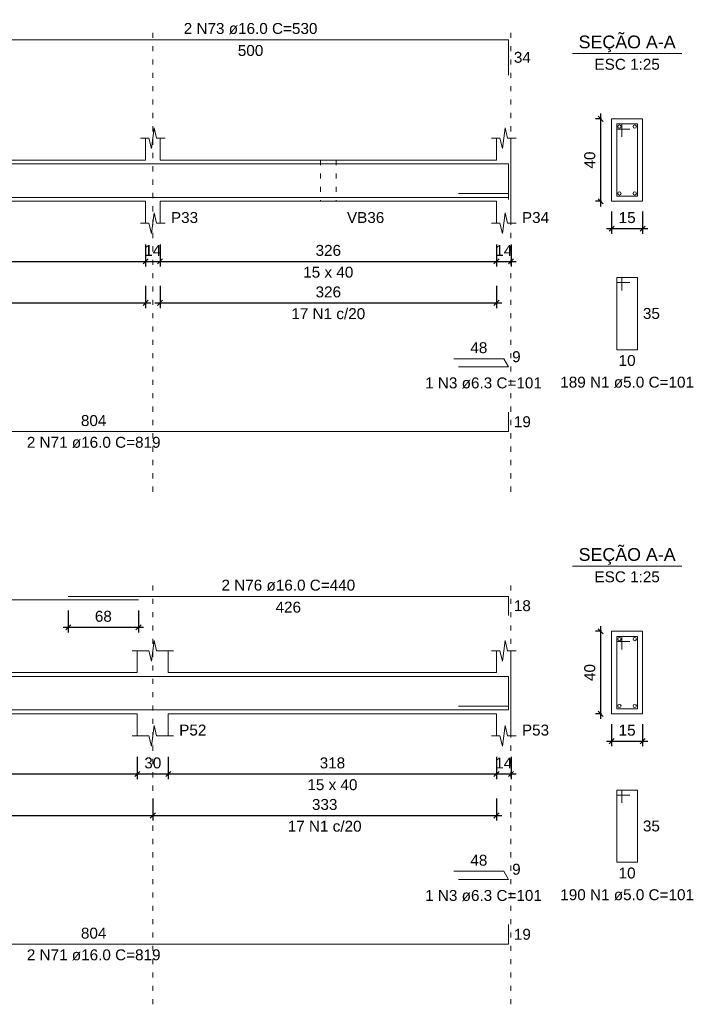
# Model space of a CAD drawing. Header units: millimetres. Extents: x 10906 to 25863, y 1966 to 4861.
# Tile 63 of 163: x 11308 to 11321, y 2971 to 2990. Entities that reach past the tile are written whole.
import ezdxf

# ---------------------------------------------------------------- set-up
doc = ezdxf.new("R2010")
doc.units = ezdxf.units.MM
doc.linetypes.add('DOT2', pattern=[3.175, 0, -3.175])
for name, color, linetype, lineweight in [('Descrição da armadura', 7, 'Continuous', 5), ('DT-Barras na forma', 40, 'Continuous', 5), ('DT-Barras no corte', 5, 'Continuous', 5), ('DT-Barras rebatidas', 40, 'Continuous', 5), ('DT-Cotas', 4, 'Continuous', 5), ('DT-Forma', 5, 'Continuous', 5), ('DT-Pontilhado', 7, 'DOT2', 5), ('DT-Textos', 7, 'Continuous', 5), ('Textos armaduras', 7, 'Continuous', 5)]:
    doc.layers.add(name, color=color, linetype=linetype, lineweight=lineweight)
doc.styles.add('Arial', font='arial.ttf')
doc.styles.get("Standard").update_dxf_attribs({"font": 'arial.ttf'})
doc.dimstyles.new('UM_25.000000', dxfattribs={"dimtxt": 0.18, "dimasz": 0.1, "dimexe": 0.1, "dimexo": 0.2, "dimgap": 0, "dimtad": 1, "dimtih": 1, "dimtoh": 1, "dimdec": 1, "dimlfac": 25, "dimzin": 0, "dimdsep": 46, "dimtxsty": 'Standard', "dimcen": 0.09, "dimdle": 0.1, "dimclrd": 256, "dimclre": 256, "dimclrt": 7, "dimadec": 1, "dimazin": 2, "dimtfac": 1, "dimtdec": 1, "dimtofl": 0, "dimtmove": 0, "dimatfit": 3, "dimfxl": 1, "dimtolj": 1, "dimarcsym": 0})
doc.dimstyles.new('UM_50.000000', dxfattribs={"dimtxt": 0.18, "dimasz": 0.2, "dimexe": 0.2, "dimexo": 0.5, "dimgap": 0, "dimtad": 1, "dimtih": 1, "dimtoh": 1, "dimlfac": 50, "dimzin": 0, "dimdsep": 46, "dimtxsty": 'Standard', "dimcen": 0.09, "dimdle": 0.2, "dimclrd": 256, "dimclre": 256, "dimclrt": 7, "dimazin": 0, "dimtfac": 1, "dimtofl": 0, "dimtmove": 0, "dimatfit": 3, "dimfxl": 1, "dimtolj": 1, "dimtzin": 0, "dimarcsym": 0})

# ---------------------------------------------------------------- blocks, each defined once
blk = doc.blocks.new('_Oblique')
at = {"color": 0, "linetype": 'ByBlock', "lineweight": -2}
blk.add_line((-0.5, -0.5), (0.5, 0.5), dxfattribs=at)
blk = doc.blocks.new('*D407')
at = {"layer": 'Defpoints', "color": 0, "transparency": 16777216}
for p in [(11301.524, 2985.464), (11310.244, 2985.464), (11310.244, 2984.934)]:
    blk.add_point(p, dxfattribs=at)
at = {"layer": 'DT-Cotas', "lineweight": -2, "transparency": 16777216}
for p, q in [((11301.524, 2985.264), (11301.524, 2984.834)), ((11310.244, 2985.264), (11310.244, 2984.834)), ((11301.424, 2984.934), (11310.344, 2984.934))]:
    blk.add_line(p, q, dxfattribs=at)
at = {"layer": 'DT-Cotas', "lineweight": -2, "transparency": 16777216, "xscale": 0.1, "yscale": 0.1, "zscale": 0.1, "rotation": 180}
blk.add_blockref('_Oblique', (11301.524, 2984.934), dxfattribs=at)
at = {"layer": 'DT-Cotas', "lineweight": -2, "transparency": 16777216, "xscale": 0.1, "yscale": 0.1, "zscale": 0.1}
blk.add_blockref('_Oblique', (11310.244, 2984.934), dxfattribs=at)
at = {"layer": 'DT-Cotas', "color": 7, "transparency": 16777216, "insert": (11305.884, 2985.146), "char_height": 0.2118, "attachment_point": 5, "rotation": 0.0057, "style": 'Arial'}
blk.add_mtext('\\A1;436', dxfattribs=at)
blk = doc.blocks.new('*D408')
at = {"layer": 'Defpoints', "color": 0, "transparency": 16777216}
for p in [(11310.244, 2985.464), (11310.524, 2985.464), (11310.524, 2984.934)]:
    blk.add_point(p, dxfattribs=at)
at = {"layer": 'DT-Cotas', "lineweight": -2, "transparency": 16777216}
for p, q in [((11310.244, 2985.264), (11310.244, 2984.834)), ((11310.524, 2985.264), (11310.524, 2984.834)), ((11310.144, 2984.934), (11310.624, 2984.934))]:
    blk.add_line(p, q, dxfattribs=at)
at = {"layer": 'DT-Cotas', "lineweight": -2, "transparency": 16777216, "xscale": 0.1, "yscale": 0.1, "zscale": 0.1, "rotation": 180}
blk.add_blockref('_Oblique', (11310.244, 2984.934), dxfattribs=at)
at = {"layer": 'DT-Cotas', "lineweight": -2, "transparency": 16777216, "xscale": 0.1, "yscale": 0.1, "zscale": 0.1}
blk.add_blockref('_Oblique', (11310.524, 2984.934), dxfattribs=at)
at = {"layer": 'DT-Cotas', "color": 7, "transparency": 16777216, "insert": (11310.384, 2985.146), "char_height": 0.2118, "attachment_point": 5, "rotation": 0.0057, "style": 'Arial'}
blk.add_mtext('\\A1;14', dxfattribs=at)
blk = doc.blocks.new('*D409')
at = {"layer": 'Defpoints', "color": 0, "transparency": 16777216}
for p in [(11310.524, 2985.464), (11317.044, 2985.464), (11317.044, 2984.934)]:
    blk.add_point(p, dxfattribs=at)
at = {"layer": 'DT-Cotas', "lineweight": -2, "transparency": 16777216}
for p, q in [((11310.524, 2985.264), (11310.524, 2984.834)), ((11317.044, 2985.264), (11317.044, 2984.834)), ((11310.424, 2984.934), (11317.144, 2984.934))]:
    blk.add_line(p, q, dxfattribs=at)
at = {"layer": 'DT-Cotas', "lineweight": -2, "transparency": 16777216, "xscale": 0.1, "yscale": 0.1, "zscale": 0.1, "rotation": 180}
blk.add_blockref('_Oblique', (11310.524, 2984.934), dxfattribs=at)
at = {"layer": 'DT-Cotas', "lineweight": -2, "transparency": 16777216, "xscale": 0.1, "yscale": 0.1, "zscale": 0.1}
blk.add_blockref('_Oblique', (11317.044, 2984.934), dxfattribs=at)
at = {"layer": 'DT-Cotas', "color": 7, "transparency": 16777216, "insert": (11313.784, 2985.146), "char_height": 0.2118, "attachment_point": 5, "rotation": 0.0057, "style": 'Arial'}
blk.add_mtext('\\A1;326', dxfattribs=at)
blk = doc.blocks.new('*D410')
at = {"layer": 'Defpoints', "color": 0, "transparency": 16777216}
for p in [(11317.044, 2985.464), (11317.324, 2985.464), (11317.324, 2984.934)]:
    blk.add_point(p, dxfattribs=at)
at = {"layer": 'DT-Cotas', "lineweight": -2, "transparency": 16777216}
for p, q in [((11317.044, 2985.264), (11317.044, 2984.834)), ((11317.324, 2985.264), (11317.324, 2984.834)), ((11316.944, 2984.934), (11317.424, 2984.934))]:
    blk.add_line(p, q, dxfattribs=at)
at = {"layer": 'DT-Cotas', "lineweight": -2, "transparency": 16777216, "xscale": 0.1, "yscale": 0.1, "zscale": 0.1, "rotation": 180}
blk.add_blockref('_Oblique', (11317.044, 2984.934), dxfattribs=at)
at = {"layer": 'DT-Cotas', "lineweight": -2, "transparency": 16777216, "xscale": 0.1, "yscale": 0.1, "zscale": 0.1}
blk.add_blockref('_Oblique', (11317.324, 2984.934), dxfattribs=at)
at = {"layer": 'DT-Cotas', "color": 7, "transparency": 16777216, "insert": (11317.184, 2985.146), "char_height": 0.2118, "attachment_point": 5, "rotation": 0.0057, "style": 'Arial'}
blk.add_mtext('\\A1;14', dxfattribs=at)
blk = doc.blocks.new('*D418')
at = {"layer": 'Defpoints', "color": 0, "transparency": 16777216}
for p in [(11301.524, 2984.659), (11310.244, 2984.659), (11310.244, 2984.13)]:
    blk.add_point(p, dxfattribs=at)
at = {"layer": 'DT-Cotas', "lineweight": -2, "transparency": 16777216}
for p, q in [((11301.524, 2984.459), (11301.524, 2984.03)), ((11310.244, 2984.459), (11310.244, 2984.03)), ((11301.424, 2984.13), (11310.344, 2984.13))]:
    blk.add_line(p, q, dxfattribs=at)
at = {"layer": 'DT-Cotas', "lineweight": -2, "transparency": 16777216, "xscale": 0.1, "yscale": 0.1, "zscale": 0.1, "rotation": 180}
blk.add_blockref('_Oblique', (11301.524, 2984.13), dxfattribs=at)
at = {"layer": 'DT-Cotas', "lineweight": -2, "transparency": 16777216, "xscale": 0.1, "yscale": 0.1, "zscale": 0.1}
blk.add_blockref('_Oblique', (11310.244, 2984.13), dxfattribs=at)
at = {"layer": 'DT-Cotas', "color": 7, "transparency": 16777216, "insert": (11305.884, 2984.341), "char_height": 0.2118, "attachment_point": 5, "rotation": 0.0057, "style": 'Arial'}
blk.add_mtext('\\A1;436', dxfattribs=at)
blk = doc.blocks.new('*D419')
at = {"layer": 'Defpoints', "color": 0, "transparency": 16777216}
for p in [(11310.524, 2984.659), (11317.044, 2984.659), (11317.044, 2984.13)]:
    blk.add_point(p, dxfattribs=at)
at = {"layer": 'DT-Cotas', "lineweight": -2, "transparency": 16777216}
for p, q in [((11310.524, 2984.459), (11310.524, 2984.03)), ((11317.044, 2984.459), (11317.044, 2984.03)), ((11310.424, 2984.13), (11317.144, 2984.13))]:
    blk.add_line(p, q, dxfattribs=at)
at = {"layer": 'DT-Cotas', "lineweight": -2, "transparency": 16777216, "xscale": 0.1, "yscale": 0.1, "zscale": 0.1, "rotation": 180}
blk.add_blockref('_Oblique', (11310.524, 2984.13), dxfattribs=at)
at = {"layer": 'DT-Cotas', "lineweight": -2, "transparency": 16777216, "xscale": 0.1, "yscale": 0.1, "zscale": 0.1}
blk.add_blockref('_Oblique', (11317.044, 2984.13), dxfattribs=at)
at = {"layer": 'DT-Cotas', "color": 7, "transparency": 16777216, "insert": (11313.784, 2984.341), "char_height": 0.2118, "attachment_point": 5, "rotation": 0.0057, "style": 'Arial'}
blk.add_mtext('\\A1;326', dxfattribs=at)
blk = doc.blocks.new('*D382')
at = {"layer": 'Defpoints', "color": 0, "transparency": 16777216}
for p in [(11319.062, 2987.699), (11319.274, 2987.699), (11319.274, 2986.099)]:
    blk.add_point(p, dxfattribs=at)
at = {"layer": 'DT-Cotas', "lineweight": -2, "transparency": 16777216}
for p, q in [((11319.062, 2985.999), (11319.062, 2987.799)), ((11319.074, 2987.699), (11318.962, 2987.699)), ((11319.074, 2986.099), (11318.962, 2986.099))]:
    blk.add_line(p, q, dxfattribs=at)
at = {"layer": 'DT-Cotas', "lineweight": -2, "transparency": 16777216, "xscale": 0.1, "yscale": 0.1, "zscale": 0.1}
for p, rotation in [((11319.062, 2987.699), 90), ((11319.062, 2986.099), 270)]:
    blk.add_blockref('_Oblique', p, dxfattribs=dict(at, rotation=rotation))
at = {"layer": 'DT-Cotas', "color": 7, "transparency": 16777216, "insert": (11318.85, 2986.899), "char_height": 0.2118, "attachment_point": 5, "rotation": 90, "style": 'Arial'}
blk.add_mtext('\\A1;40', dxfattribs=at)
blk = doc.blocks.new('*D383')
at = {"layer": 'Defpoints', "color": 0, "transparency": 16777216}
for p in [(11319.274, 2986.099), (11319.874, 2986.099), (11319.874, 2985.57)]:
    blk.add_point(p, dxfattribs=at)
at = {"layer": 'DT-Cotas', "lineweight": -2, "transparency": 16777216}
for p, q in [((11319.274, 2985.899), (11319.274, 2985.47)), ((11319.874, 2985.899), (11319.874, 2985.47)), ((11319.174, 2985.57), (11319.974, 2985.57))]:
    blk.add_line(p, q, dxfattribs=at)
at = {"layer": 'DT-Cotas', "lineweight": -2, "transparency": 16777216, "xscale": 0.1, "yscale": 0.1, "zscale": 0.1, "rotation": 180}
blk.add_blockref('_Oblique', (11319.274, 2985.57), dxfattribs=at)
at = {"layer": 'DT-Cotas', "lineweight": -2, "transparency": 16777216, "xscale": 0.1, "yscale": 0.1, "zscale": 0.1}
blk.add_blockref('_Oblique', (11319.874, 2985.57), dxfattribs=at)
at = {"layer": 'DT-Cotas', "color": 7, "transparency": 16777216, "insert": (11319.574, 2985.782), "char_height": 0.2118, "attachment_point": 5, "rotation": 0.0057, "style": 'Arial'}
blk.add_mtext('\\A1;15', dxfattribs=at)
blk = doc.blocks.new('*D431')
at = {"layer": 'Defpoints', "color": 0, "transparency": 16777216}
for p in [(11301.524, 2975.528), (11310.084, 2975.528), (11310.084, 2974.999)]:
    blk.add_point(p, dxfattribs=at)
at = {"layer": 'DT-Cotas', "lineweight": -2, "transparency": 16777216}
for p, q in [((11301.524, 2975.328), (11301.524, 2974.899)), ((11310.084, 2975.328), (11310.084, 2974.899)), ((11301.424, 2974.999), (11310.184, 2974.999))]:
    blk.add_line(p, q, dxfattribs=at)
at = {"layer": 'DT-Cotas', "lineweight": -2, "transparency": 16777216, "xscale": 0.1, "yscale": 0.1, "zscale": 0.1, "rotation": 180}
blk.add_blockref('_Oblique', (11301.524, 2974.999), dxfattribs=at)
at = {"layer": 'DT-Cotas', "lineweight": -2, "transparency": 16777216, "xscale": 0.1, "yscale": 0.1, "zscale": 0.1}
blk.add_blockref('_Oblique', (11310.084, 2974.999), dxfattribs=at)
at = {"layer": 'DT-Cotas', "color": 7, "transparency": 16777216, "insert": (11305.804, 2975.211), "char_height": 0.2118, "attachment_point": 5, "rotation": 0.0057, "style": 'Arial'}
blk.add_mtext('\\A1;428', dxfattribs=at)
blk = doc.blocks.new('*D432')
at = {"layer": 'Defpoints', "color": 0, "transparency": 16777216}
for p in [(11310.084, 2975.528), (11310.684, 2975.528), (11310.684, 2974.999)]:
    blk.add_point(p, dxfattribs=at)
at = {"layer": 'DT-Cotas', "lineweight": -2, "transparency": 16777216}
for p, q in [((11310.084, 2975.328), (11310.084, 2974.899)), ((11310.684, 2975.328), (11310.684, 2974.899)), ((11309.984, 2974.999), (11310.784, 2974.999))]:
    blk.add_line(p, q, dxfattribs=at)
at = {"layer": 'DT-Cotas', "lineweight": -2, "transparency": 16777216, "xscale": 0.1, "yscale": 0.1, "zscale": 0.1, "rotation": 180}
blk.add_blockref('_Oblique', (11310.084, 2974.999), dxfattribs=at)
at = {"layer": 'DT-Cotas', "lineweight": -2, "transparency": 16777216, "xscale": 0.1, "yscale": 0.1, "zscale": 0.1}
blk.add_blockref('_Oblique', (11310.684, 2974.999), dxfattribs=at)
at = {"layer": 'DT-Cotas', "color": 7, "transparency": 16777216, "insert": (11310.384, 2975.211), "char_height": 0.2118, "attachment_point": 5, "rotation": 0.0057, "style": 'Arial'}
blk.add_mtext('\\A1;30', dxfattribs=at)
blk = doc.blocks.new('*D433')
at = {"layer": 'Defpoints', "color": 0, "transparency": 16777216}
for p in [(11310.684, 2975.528), (11317.044, 2975.528), (11317.044, 2974.999)]:
    blk.add_point(p, dxfattribs=at)
at = {"layer": 'DT-Cotas', "lineweight": -2, "transparency": 16777216}
for p, q in [((11310.684, 2975.328), (11310.684, 2974.899)), ((11317.044, 2975.328), (11317.044, 2974.899)), ((11310.584, 2974.999), (11317.144, 2974.999))]:
    blk.add_line(p, q, dxfattribs=at)
at = {"layer": 'DT-Cotas', "lineweight": -2, "transparency": 16777216, "xscale": 0.1, "yscale": 0.1, "zscale": 0.1, "rotation": 180}
blk.add_blockref('_Oblique', (11310.684, 2974.999), dxfattribs=at)
at = {"layer": 'DT-Cotas', "lineweight": -2, "transparency": 16777216, "xscale": 0.1, "yscale": 0.1, "zscale": 0.1}
blk.add_blockref('_Oblique', (11317.044, 2974.999), dxfattribs=at)
at = {"layer": 'DT-Cotas', "color": 7, "transparency": 16777216, "insert": (11313.864, 2975.211), "char_height": 0.2118, "attachment_point": 5, "rotation": 0.0057, "style": 'Arial'}
blk.add_mtext('\\A1;318', dxfattribs=at)
blk = doc.blocks.new('*D434')
at = {"layer": 'Defpoints', "color": 0, "transparency": 16777216}
for p in [(11317.044, 2975.528), (11317.324, 2975.528), (11317.324, 2974.999)]:
    blk.add_point(p, dxfattribs=at)
at = {"layer": 'DT-Cotas', "lineweight": -2, "transparency": 16777216}
for p, q in [((11317.044, 2975.328), (11317.044, 2974.899)), ((11317.324, 2975.328), (11317.324, 2974.899)), ((11316.944, 2974.999), (11317.424, 2974.999))]:
    blk.add_line(p, q, dxfattribs=at)
at = {"layer": 'DT-Cotas', "lineweight": -2, "transparency": 16777216, "xscale": 0.1, "yscale": 0.1, "zscale": 0.1, "rotation": 180}
blk.add_blockref('_Oblique', (11317.044, 2974.999), dxfattribs=at)
at = {"layer": 'DT-Cotas', "lineweight": -2, "transparency": 16777216, "xscale": 0.1, "yscale": 0.1, "zscale": 0.1}
blk.add_blockref('_Oblique', (11317.324, 2974.999), dxfattribs=at)
at = {"layer": 'DT-Cotas', "color": 7, "transparency": 16777216, "insert": (11317.184, 2975.211), "char_height": 0.2118, "attachment_point": 5, "rotation": 0.0057, "style": 'Arial'}
blk.add_mtext('\\A1;14', dxfattribs=at)
blk = doc.blocks.new('*D442')
at = {"layer": 'Defpoints', "color": 0, "transparency": 16777216}
for p in [(11301.524, 2974.724), (11310.384, 2974.724), (11310.384, 2974.194)]:
    blk.add_point(p, dxfattribs=at)
at = {"layer": 'DT-Cotas', "lineweight": -2, "transparency": 16777216}
for p, q in [((11301.524, 2974.524), (11301.524, 2974.094)), ((11310.384, 2974.524), (11310.384, 2974.094)), ((11301.424, 2974.194), (11310.484, 2974.194))]:
    blk.add_line(p, q, dxfattribs=at)
at = {"layer": 'DT-Cotas', "lineweight": -2, "transparency": 16777216, "xscale": 0.1, "yscale": 0.1, "zscale": 0.1, "rotation": 180}
blk.add_blockref('_Oblique', (11301.524, 2974.194), dxfattribs=at)
at = {"layer": 'DT-Cotas', "lineweight": -2, "transparency": 16777216, "xscale": 0.1, "yscale": 0.1, "zscale": 0.1}
blk.add_blockref('_Oblique', (11310.384, 2974.194), dxfattribs=at)
at = {"layer": 'DT-Cotas', "color": 7, "transparency": 16777216, "insert": (11305.954, 2974.406), "char_height": 0.2118, "attachment_point": 5, "rotation": 0.0057, "style": 'Arial'}
blk.add_mtext('\\A1;443', dxfattribs=at)
blk = doc.blocks.new('*D443')
at = {"layer": 'Defpoints', "color": 0, "transparency": 16777216}
for p in [(11310.384, 2974.724), (11317.044, 2974.724), (11317.044, 2974.194)]:
    blk.add_point(p, dxfattribs=at)
at = {"layer": 'DT-Cotas', "lineweight": -2, "transparency": 16777216}
for p, q in [((11310.384, 2974.524), (11310.384, 2974.094)), ((11317.044, 2974.524), (11317.044, 2974.094)), ((11310.284, 2974.194), (11317.144, 2974.194))]:
    blk.add_line(p, q, dxfattribs=at)
at = {"layer": 'DT-Cotas', "lineweight": -2, "transparency": 16777216, "xscale": 0.1, "yscale": 0.1, "zscale": 0.1, "rotation": 180}
blk.add_blockref('_Oblique', (11310.384, 2974.194), dxfattribs=at)
at = {"layer": 'DT-Cotas', "lineweight": -2, "transparency": 16777216, "xscale": 0.1, "yscale": 0.1, "zscale": 0.1}
blk.add_blockref('_Oblique', (11317.044, 2974.194), dxfattribs=at)
at = {"layer": 'DT-Cotas', "color": 7, "transparency": 16777216, "insert": (11313.714, 2974.406), "char_height": 0.2118, "attachment_point": 5, "rotation": 0.0057, "style": 'Arial'}
blk.add_mtext('\\A1;333', dxfattribs=at)
blk = doc.blocks.new('*D447')
at = {"layer": 'Defpoints', "color": 0, "transparency": 16777216}
for p in [(11308.746, 2978.37), (11310.106, 2978.37), (11310.106, 2977.841)]:
    blk.add_point(p, dxfattribs=at)
at = {"layer": 'DT-Cotas', "lineweight": -2, "transparency": 16777216}
for p, q in [((11308.746, 2978.17), (11308.746, 2977.741)), ((11310.106, 2978.17), (11310.106, 2977.741)), ((11308.646, 2977.841), (11310.206, 2977.841))]:
    blk.add_line(p, q, dxfattribs=at)
at = {"layer": 'DT-Cotas', "lineweight": -2, "transparency": 16777216, "xscale": 0.1, "yscale": 0.1, "zscale": 0.1, "rotation": 180}
blk.add_blockref('_Oblique', (11308.746, 2977.841), dxfattribs=at)
at = {"layer": 'DT-Cotas', "lineweight": -2, "transparency": 16777216, "xscale": 0.1, "yscale": 0.1, "zscale": 0.1}
blk.add_blockref('_Oblique', (11310.106, 2977.841), dxfattribs=at)
at = {"layer": 'DT-Cotas', "color": 7, "transparency": 16777216, "insert": (11309.426, 2978.053), "char_height": 0.2118, "attachment_point": 5, "rotation": 0.0057, "style": 'Arial'}
blk.add_mtext('\\A1;68', dxfattribs=at)
blk = doc.blocks.new('*D448')
at = {"layer": 'Defpoints', "color": 0, "transparency": 16777216}
for p in [(11319.062, 2977.764), (11319.274, 2977.764), (11319.274, 2976.164)]:
    blk.add_point(p, dxfattribs=at)
at = {"layer": 'DT-Cotas', "lineweight": -2, "transparency": 16777216}
for p, q in [((11319.062, 2976.064), (11319.062, 2977.864)), ((11319.074, 2977.764), (11318.962, 2977.764)), ((11319.074, 2976.164), (11318.962, 2976.164))]:
    blk.add_line(p, q, dxfattribs=at)
at = {"layer": 'DT-Cotas', "lineweight": -2, "transparency": 16777216, "xscale": 0.1, "yscale": 0.1, "zscale": 0.1}
for p, rotation in [((11319.062, 2977.764), 90), ((11319.062, 2976.164), 270)]:
    blk.add_blockref('_Oblique', p, dxfattribs=dict(at, rotation=rotation))
at = {"layer": 'DT-Cotas', "color": 7, "transparency": 16777216, "insert": (11318.85, 2976.964), "char_height": 0.2118, "attachment_point": 5, "rotation": 90, "style": 'Arial'}
blk.add_mtext('\\A1;40', dxfattribs=at)
blk = doc.blocks.new('*D449')
at = {"layer": 'Defpoints', "color": 0, "transparency": 16777216}
for p in [(11319.274, 2976.164), (11319.874, 2976.164), (11319.874, 2975.634)]:
    blk.add_point(p, dxfattribs=at)
at = {"layer": 'DT-Cotas', "lineweight": -2, "transparency": 16777216}
for p, q in [((11319.274, 2975.964), (11319.274, 2975.534)), ((11319.874, 2975.964), (11319.874, 2975.534)), ((11319.174, 2975.634), (11319.974, 2975.634))]:
    blk.add_line(p, q, dxfattribs=at)
at = {"layer": 'DT-Cotas', "lineweight": -2, "transparency": 16777216, "xscale": 0.1, "yscale": 0.1, "zscale": 0.1, "rotation": 180}
blk.add_blockref('_Oblique', (11319.274, 2975.634), dxfattribs=at)
at = {"layer": 'DT-Cotas', "lineweight": -2, "transparency": 16777216, "xscale": 0.1, "yscale": 0.1, "zscale": 0.1}
blk.add_blockref('_Oblique', (11319.874, 2975.634), dxfattribs=at)
at = {"layer": 'DT-Cotas', "color": 7, "transparency": 16777216, "insert": (11319.574, 2975.846), "char_height": 0.2118, "attachment_point": 5, "rotation": 0.0057, "style": 'Arial'}
blk.add_mtext('\\A1;15', dxfattribs=at)

msp = doc.modelspace()

# ---------------------------------------------------------------- linework, layer by layer
at = {"layer": 'DT-Barras na forma'}
for p, q in [((11319.47359, 2987.59938), (11319.37359, 2987.59938)), ((11319.37359, 2987.59938), (11319.37359, 2986.19938)), ((11319.77359, 2987.59938), (11319.37359, 2987.59938)), ((11319.37359, 2987.59938), (11319.37359, 2987.49938)), ((11319.47359, 2987.34938), (11319.47359, 2987.59938)), ((11319.77359, 2986.19938), (11319.77359, 2987.59938)), ((11319.37359, 2987.49938), (11319.62359, 2987.49938)), ((11317.27351, 2986.24798), (11316.30831, 2986.24798)), ((11319.37359, 2986.19938), (11319.77359, 2986.19938)), ((11319.47359, 2977.66389), (11319.37359, 2977.66389)), ((11319.37359, 2977.66389), (11319.37359, 2976.26389)), ((11319.77359, 2977.66389), (11319.37359, 2977.66389)), ((11319.37359, 2977.66389), (11319.37359, 2977.56389)), ((11319.47359, 2977.41389), (11319.47359, 2977.66389)), ((11319.77359, 2976.26389), (11319.77359, 2977.66389)), ((11319.37359, 2977.56389), (11319.62359, 2977.56389)), ((11317.27351, 2976.31249), (11316.30831, 2976.31249)), ((11319.37359, 2976.26389), (11319.77359, 2976.26389))]:
    msp.add_line(p, q, dxfattribs=at)
for points in [[(11307.28351, 2986.82338), (11317.27351, 2986.82338), (11317.27351, 2986.13371)], [(11301.20351, 2986.17538), (11317.27351, 2986.17538), (11317.27351, 2986.55538)], [(11286.10551, 2976.88789), (11310.10551, 2976.88789)], [(11308.74551, 2976.88789), (11317.27351, 2976.88789), (11317.27351, 2976.51989)], [(11301.20351, 2976.23989), (11317.27351, 2976.23989), (11317.27351, 2976.61989)]]:
    msp.add_lwpolyline(points, dxfattribs=at)
at = {"layer": 'DT-Barras no corte'}
for centre in [(11319.42559, 2987.54738), (11319.72159, 2987.54738), (11319.42559, 2986.25138), (11319.72159, 2986.25138), (11319.42559, 2977.61189), (11319.72159, 2977.61189), (11319.42559, 2976.31589), (11319.72159, 2976.31589)]:
    msp.add_circle(centre, 0.032, dxfattribs=at)
at = {"layer": 'DT-Barras rebatidas'}
for p, q in [((11307.28351, 2989.23178), (11317.27351, 2989.23178)), ((11317.27351, 2989.23178), (11317.27351, 2988.54211)), ((11319.47359, 2984.62268), (11319.37359, 2984.62268)), ((11319.37359, 2984.62268), (11319.37359, 2983.22268)), ((11319.77359, 2984.62268), (11319.37359, 2984.62268)), ((11319.37359, 2984.62268), (11319.37359, 2984.52268)), ((11319.37359, 2984.52268), (11319.62359, 2984.52268)), ((11319.47359, 2984.37268), (11319.47359, 2984.62268)), ((11319.77359, 2983.22268), (11319.77359, 2984.62268)), ((11319.37359, 2983.22268), (11319.77359, 2983.22268)), ((11317.18351, 2983.04653), (11316.21831, 2983.04653)), ((11317.27351, 2982.89064), (11317.18351, 2983.04653)), ((11316.30831, 2982.89064), (11317.27351, 2982.89064)), ((11317.27351, 2981.63354), (11317.27351, 2982.01354)), ((11301.20351, 2981.63354), (11317.27351, 2981.63354)), ((11308.74551, 2978.44109), (11317.27351, 2978.44109)), ((11317.27351, 2978.44109), (11317.27351, 2978.07309)), ((11286.10551, 2978.37049), (11310.10551, 2978.37049)), ((11319.47359, 2974.68719), (11319.37359, 2974.68719)), ((11319.37359, 2974.68719), (11319.37359, 2973.28719)), ((11319.77359, 2974.68719), (11319.37359, 2974.68719)), ((11319.37359, 2974.68719), (11319.37359, 2974.58719)), ((11319.47359, 2974.43719), (11319.47359, 2974.68719)), ((11319.77359, 2973.28719), (11319.77359, 2974.68719)), ((11319.37359, 2974.58719), (11319.62359, 2974.58719)), ((11319.37359, 2973.28719), (11319.77359, 2973.28719)), ((11317.18351, 2973.11103), (11316.21831, 2973.11103)), ((11317.27351, 2972.95515), (11317.18351, 2973.11103)), ((11316.30831, 2972.95515), (11317.27351, 2972.95515)), ((11317.27351, 2971.69805), (11317.27351, 2972.07805)), ((11301.20351, 2971.69805), (11317.27351, 2971.69805))]:
    msp.add_line(p, q, dxfattribs=at)
at = {"layer": 'DT-Forma'}
for p, q in [((11319.87359, 2987.69938), (11319.27359, 2987.69938)), ((11319.27359, 2987.69938), (11319.27359, 2987.69938)), ((11319.27359, 2987.69938), (11319.27359, 2986.09938)), ((11319.87359, 2986.09938), (11319.87359, 2987.69938)), ((11319.87359, 2987.69938), (11319.87359, 2987.69938)), ((11310.35851, 2987.12298), (11310.40851, 2987.52298)), ((11310.40851, 2987.52298), (11310.45851, 2987.32298)), ((11317.15851, 2987.12298), (11317.20851, 2987.52298)), ((11317.20851, 2987.52298), (11317.25851, 2987.32298)), ((11310.14351, 2987.32298), (11310.30851, 2987.32298)), ((11310.24351, 2986.89938), (11310.24351, 2987.32298)), ((11310.30851, 2987.32298), (11310.35851, 2987.12298)), ((11310.45851, 2987.32298), (11310.62351, 2987.32298)), ((11310.52351, 2987.32298), (11310.52351, 2986.89938)), ((11316.94351, 2987.32298), (11317.10851, 2987.32298)), ((11317.04351, 2986.89938), (11317.04351, 2987.32298)), ((11317.10851, 2987.32298), (11317.15851, 2987.12298)), ((11317.25851, 2987.32298), (11317.42351, 2987.32298)), ((11317.32351, 2987.32298), (11317.32351, 2986.89938)), ((11301.52351, 2986.89938), (11310.24351, 2986.89938)), ((11310.52351, 2986.89938), (11313.63351, 2986.89938)), ((11313.63351, 2986.89938), (11313.93351, 2986.89938)), ((11313.93351, 2986.89938), (11317.04351, 2986.89938)), ((11301.52351, 2986.09938), (11310.24351, 2986.09938)), ((11310.24351, 2986.09938), (11310.24351, 2985.67578)), ((11310.52351, 2985.67578), (11310.52351, 2986.09938)), ((11310.52351, 2986.09938), (11313.63351, 2986.09938)), ((11313.63351, 2986.09938), (11313.93351, 2986.09938)), ((11313.93351, 2986.09938), (11317.04351, 2986.09938)), ((11317.04351, 2986.09938), (11317.04351, 2985.67578)), ((11317.32351, 2985.67578), (11317.32351, 2986.09938)), ((11319.27359, 2986.09938), (11319.87359, 2986.09938)), ((11319.27359, 2986.09938), (11319.27359, 2986.09938)), ((11319.87359, 2986.09938), (11319.87359, 2986.09938)), ((11310.35851, 2985.47578), (11310.40851, 2985.87578)), ((11310.40851, 2985.87578), (11310.45851, 2985.67578)), ((11317.15851, 2985.47578), (11317.20851, 2985.87578)), ((11317.20851, 2985.87578), (11317.25851, 2985.67578)), ((11310.14351, 2985.67578), (11310.30851, 2985.67578)), ((11310.30851, 2985.67578), (11310.35851, 2985.47578)), ((11310.45851, 2985.67578), (11310.62351, 2985.67578)), ((11316.94351, 2985.67578), (11317.10851, 2985.67578)), ((11317.10851, 2985.67578), (11317.15851, 2985.47578)), ((11317.25851, 2985.67578), (11317.42351, 2985.67578)), ((11319.87359, 2977.76389), (11319.27359, 2977.76389)), ((11319.27359, 2977.76389), (11319.27359, 2977.76389)), ((11319.27359, 2977.76389), (11319.27359, 2976.16389)), ((11319.87359, 2976.16389), (11319.87359, 2977.76389)), ((11319.87359, 2977.76389), (11319.87359, 2977.76389)), ((11310.35851, 2977.18749), (11310.40851, 2977.58749)), ((11310.40851, 2977.58749), (11310.45851, 2977.38749)), ((11317.15851, 2977.18749), (11317.20851, 2977.58749)), ((11317.20851, 2977.58749), (11317.25851, 2977.38749)), ((11309.98351, 2977.38749), (11310.30851, 2977.38749)), ((11310.08351, 2976.96389), (11310.08351, 2977.38749)), ((11310.30851, 2977.38749), (11310.35851, 2977.18749)), ((11310.45851, 2977.38749), (11310.78351, 2977.38749)), ((11310.68351, 2977.38749), (11310.68351, 2976.96389)), ((11316.94351, 2977.38749), (11317.10851, 2977.38749)), ((11317.04351, 2976.96389), (11317.04351, 2977.38749)), ((11317.10851, 2977.38749), (11317.15851, 2977.18749)), ((11317.25851, 2977.38749), (11317.42351, 2977.38749)), ((11317.32351, 2977.38749), (11317.32351, 2976.96389)), ((11306.63351, 2976.96389), (11310.08351, 2976.96389)), ((11310.68351, 2976.96389), (11317.04351, 2976.96389)), ((11306.63351, 2976.16389), (11310.08351, 2976.16389)), ((11310.08351, 2976.16389), (11310.08351, 2975.74029)), ((11310.68351, 2975.74029), (11310.68351, 2976.16389)), ((11310.68351, 2976.16389), (11317.04351, 2976.16389)), ((11317.04351, 2976.16389), (11317.04351, 2975.74029)), ((11317.32351, 2975.74029), (11317.32351, 2976.16389)), ((11319.27359, 2976.16389), (11319.87359, 2976.16389)), ((11319.27359, 2976.16389), (11319.27359, 2976.16389)), ((11319.87359, 2976.16389), (11319.87359, 2976.16389)), ((11310.35851, 2975.54029), (11310.40851, 2975.94029)), ((11310.40851, 2975.94029), (11310.45851, 2975.74029)), ((11317.15851, 2975.54029), (11317.20851, 2975.94029)), ((11317.20851, 2975.94029), (11317.25851, 2975.74029)), ((11309.98351, 2975.74029), (11310.30851, 2975.74029)), ((11310.30851, 2975.74029), (11310.35851, 2975.54029)), ((11310.45851, 2975.74029), (11310.78351, 2975.74029)), ((11316.94351, 2975.74029), (11317.10851, 2975.74029)), ((11317.10851, 2975.74029), (11317.15851, 2975.54029)), ((11317.25851, 2975.74029), (11317.42351, 2975.74029))]:
    msp.add_line(p, q, dxfattribs=at)
at = {"layer": 'DT-Forma', "linetype": 'Continuous'}
for p, q in [((11317.32351, 2986.89938), (11317.32351, 2986.09938)), ((11317.32351, 2976.96389), (11317.32351, 2976.16389))]:
    msp.add_line(p, q, dxfattribs=at)
at = {"layer": 'DT-Pontilhado', "ltscale": 0.05}
for p, q in [((11310.38351, 2980.46864), (11310.38351, 2989.44358)), ((11317.32351, 2980.46864), (11317.32351, 2989.44358)), ((11313.63351, 2986.89938), (11313.63351, 2986.09938)), ((11313.93351, 2986.89938), (11313.93351, 2986.09938)), ((11310.38351, 2970.53315), (11310.38351, 2978.65289)), ((11317.32351, 2970.53315), (11317.32351, 2978.65289))]:
    msp.add_line(p, q, dxfattribs=at)
at = {"layer": 'DT-Textos'}
for p, q in [((11318.51459, 2988.96428), (11320.63259, 2988.96428)), ((11318.51459, 2979.02879), (11320.63259, 2979.02879))]:
    msp.add_line(p, q, dxfattribs=at)

# ---------------------------------------------------------------- texts
at = {"layer": 'Descrição da armadura', "linetype": 'Continuous', "char_height": 0.2118, "attachment_point": 8, "line_spacing_factor": 0.798, "style": 'Arial'}
for s, insert, width in [('2 N73 ø16.0 C=530', (11312.27851, 2989.33768), 5.1946527), ('17 N1 c/20', (11313.78351, 2983.81194), 2.8693417), ('1 N3 ø6.3 C=101', (11316.79091, 2982.46704), 4.5347476), ('2 N71 ø16.0 C=819', (11309.23851, 2981.31584), 5.1946527), ('2 N76 ø16.0 C=440', (11313.00951, 2978.54699), 5.1946527), ('17 N1 c/20', (11313.71351, 2973.87645), 2.8693417), ('1 N3 ø6.3 C=101', (11316.79091, 2972.53155), 4.5347476), ('2 N71 ø16.0 C=819', (11309.23851, 2971.38035), 5.1946527)]:
    msp.add_mtext(s, dxfattribs=dict(at, insert=insert, width=width))
at = {"layer": 'Descrição da armadura', "color": 7, "linetype": 'Continuous', "char_height": 0.2118, "width": 5.1946527, "attachment_point": 8, "line_spacing_factor": 0.798, "style": 'Arial'}
for s, insert in [('189 N1 ø5.0 C=101', (11319.57359, 2982.48138)), ('190 N1 ø5.0 C=101', (11319.57359, 2972.54589))]:
    msp.add_mtext(s, dxfattribs=dict(at, insert=insert))
at = {"layer": 'DT-Textos', "line_spacing_factor": 0.798, "style": 'Arial'}
for s, insert, char_height, width, attachment_point in [('SEÇÃO A-A', (11319.57343, 2988.98849), 0.2471, 4.8395853, 8), ('ESC 1:25', (11319.57359, 2988.64658), 0.2118, 1.901901, 8), ('P33', (11310.73531, 2985.67578), 0.2118, 0.7906146, 7), ('VB36', (11314.14531, 2985.67578), 0.2118, 1.0869866, 7), ('P34', (11317.53531, 2985.67578), 0.2118, 0.7906146, 7), ('15 x 40', (11313.78351, 2984.61678), 0.2118, 1.45756, 8), ('SEÇÃO A-A', (11319.57343, 2979.05349), 0.2471, 4.8395853, 8), ('ESC 1:25', (11319.57359, 2978.71109), 0.2118, 1.901901, 8), ('P52', (11310.89531, 2975.74029), 0.2118, 0.7906146, 7), ('P53', (11317.53531, 2975.74029), 0.2118, 0.7906146, 7), ('15 x 40', (11313.86351, 2974.68129), 0.2118, 1.45756, 8)]:
    msp.add_mtext(s, dxfattribs=dict(at, insert=insert, char_height=char_height, width=width, attachment_point=attachment_point))
at = {"layer": 'Textos armaduras', "linetype": 'Continuous', "char_height": 0.2118, "attachment_point": 7, "line_spacing_factor": 0.798, "style": 'Arial'}
for s, insert, width in [('500', (11312.03105, 2988.91408), 0.9898577), ('34', (11317.37941, 2988.78105), 0.6599051), ('48', (11316.53594, 2983.15243), 0.6599051), ('9', (11317.34546, 2982.97783), 0.3299526), ('804', (11308.99105, 2981.73944), 0.9898577), ('19', (11317.37941, 2981.71764), 0.6599051), ('18', (11317.37941, 2978.15119), 0.6599051), ('426', (11312.76205, 2978.12339), 0.9898577), ('48', (11316.53594, 2973.21693), 0.6599051), ('9', (11317.34546, 2973.04233), 0.3299526), ('804', (11308.99105, 2971.80395), 0.9898577), ('19', (11317.37941, 2971.78215), 0.6599051)]:
    msp.add_mtext(s, dxfattribs=dict(at, insert=insert, width=width))
at = {"layer": 'Textos armaduras', "color": 7, "linetype": 'Continuous', "char_height": 0.2118, "width": 0.6599051, "attachment_point": 7, "line_spacing_factor": 0.798, "style": 'Arial'}
for s, insert in [('35', (11319.87949, 2983.81678)), ('10', (11319.40861, 2982.90498)), ('35', (11319.87949, 2973.88129)), ('10', (11319.40861, 2972.96949))]:
    msp.add_mtext(s, dxfattribs=dict(at, insert=insert))

# ---------------------------------------------------------------- dimensions: what is measured, and where the dimension line sits
at = {"layer": 'DT-Cotas'}
for base, p1, p2, picture, middle in [((11319.06179, 2987.69938), (11319.27359, 2986.09938), (11319.27359, 2987.69938), '*D382', (11318.84999, 2986.89938)), ((11319.06179, 2977.76389), (11319.27359, 2976.16389), (11319.27359, 2977.76389), '*D448', (11318.84999, 2976.96389))]:
    dim = msp.add_linear_dim(base=base, p1=p1, p2=p2, angle=90, dimstyle='UM_25.000000', override={"dimtxt": 0.2118, "dimasz": 0.1, "dimexe": 0.1, "dimexo": 0.2, "dimtad": 1, "dimtih": 0, "dimtoh": 0, "dimdec": 1, "dimlfac": 25, "dimzin": 8, "dimtxsty": 'Arial', "dimblk": 'Oblique', "dimblk1": 'Oblique', "dimblk2": 'Oblique', "dimsah": 1, "dimdle": 0.1, "dimse1": 0, "dimse2": 0, "dimclrt": 7, "dimadec": 1, "dimazin": 3, "dimtmove": 2, "dimldrblk": 'Oblique'}, dxfattribs=at)
    dim.commit()
    dim.dimension.update_dxf_attribs({"geometry": picture, "text_midpoint": middle, "dimtype": 160, "text_rotation": 90})
for base, p1, p2, dimstyle, override, picture, middle in [((11319.87359, 2985.56988), (11319.27359, 2986.09938), (11319.87359, 2986.09938), 'UM_25.000000', {"dimtxt": 0.2118, "dimasz": 0.1, "dimexe": 0.1, "dimexo": 0.2, "dimtad": 1, "dimtih": 0, "dimtoh": 0, "dimdec": 1, "dimlfac": 25, "dimzin": 8, "dimtxsty": 'Arial', "dimblk": 'Oblique', "dimblk1": 'Oblique', "dimblk2": 'Oblique', "dimsah": 1, "dimdle": 0.1, "dimse1": 0, "dimse2": 0, "dimclrt": 7, "dimadec": 1, "dimazin": 3, "dimtmove": 2, "dimldrblk": 'Oblique'}, '*D383', (11319.57359, 2985.78168)), ((11310.24351, 2984.93448), (11301.52351, 2985.46398), (11310.24351, 2985.46398), 'UM_50.000000', {"dimtxt": 0.2118, "dimasz": 0.1, "dimexe": 0.1, "dimexo": 0.2, "dimtad": 1, "dimtih": 0, "dimtoh": 0, "dimdec": 1, "dimlfac": 50, "dimzin": 8, "dimtxsty": 'Arial', "dimblk": 'Oblique', "dimblk1": 'Oblique', "dimblk2": 'Oblique', "dimsah": 1, "dimdle": 0.1, "dimse1": 0, "dimse2": 0, "dimclrt": 7, "dimadec": 1, "dimazin": 3, "dimtmove": 2, "dimldrblk": 'Oblique'}, '*D407', (11305.88351, 2985.14628)), ((11310.52351, 2984.93448), (11310.24351, 2985.46398), (11310.52351, 2985.46398), 'UM_50.000000', {"dimtxt": 0.2118, "dimasz": 0.1, "dimexe": 0.1, "dimexo": 0.2, "dimtad": 1, "dimtih": 0, "dimtoh": 0, "dimdec": 1, "dimlfac": 50, "dimzin": 8, "dimtxsty": 'Arial', "dimblk": 'Oblique', "dimblk1": 'Oblique', "dimblk2": 'Oblique', "dimsah": 1, "dimdle": 0.1, "dimse1": 0, "dimse2": 0, "dimclrt": 7, "dimadec": 1, "dimazin": 3, "dimtmove": 2, "dimldrblk": 'Oblique'}, '*D408', (11310.38351, 2985.14628)), ((11317.04351, 2984.93448), (11310.52351, 2985.46398), (11317.04351, 2985.46398), 'UM_50.000000', {"dimtxt": 0.2118, "dimasz": 0.1, "dimexe": 0.1, "dimexo": 0.2, "dimtad": 1, "dimtih": 0, "dimtoh": 0, "dimdec": 1, "dimlfac": 50, "dimzin": 8, "dimtxsty": 'Arial', "dimblk": 'Oblique', "dimblk1": 'Oblique', "dimblk2": 'Oblique', "dimsah": 1, "dimdle": 0.1, "dimse1": 0, "dimse2": 0, "dimclrt": 7, "dimadec": 1, "dimazin": 3, "dimtmove": 2, "dimldrblk": 'Oblique'}, '*D409', (11313.78351, 2985.14628)), ((11317.32351, 2984.93448), (11317.04351, 2985.46398), (11317.32351, 2985.46398), 'UM_50.000000', {"dimtxt": 0.2118, "dimasz": 0.1, "dimexe": 0.1, "dimexo": 0.2, "dimtad": 1, "dimtih": 0, "dimtoh": 0, "dimdec": 1, "dimlfac": 50, "dimzin": 8, "dimtxsty": 'Arial', "dimblk": 'Oblique', "dimblk1": 'Oblique', "dimblk2": 'Oblique', "dimsah": 1, "dimdle": 0.1, "dimse1": 0, "dimse2": 0, "dimclrt": 7, "dimadec": 1, "dimazin": 3, "dimtmove": 2, "dimldrblk": 'Oblique'}, '*D410', (11317.18351, 2985.14628)), ((11310.24351, 2984.12964), (11301.52351, 2984.65914), (11310.24351, 2984.65914), 'UM_50.000000', {"dimtxt": 0.2118, "dimasz": 0.1, "dimexe": 0.1, "dimexo": 0.2, "dimtad": 1, "dimtih": 0, "dimtoh": 0, "dimdec": 1, "dimlfac": 50, "dimzin": 8, "dimtxsty": 'Arial', "dimblk": 'Oblique', "dimblk1": 'Oblique', "dimblk2": 'Oblique', "dimsah": 1, "dimdle": 0.1, "dimse1": 0, "dimse2": 0, "dimclrt": 7, "dimadec": 1, "dimazin": 3, "dimtmove": 2, "dimldrblk": 'Oblique'}, '*D418', (11305.88351, 2984.34144)), ((11317.04351, 2984.12964), (11310.52351, 2984.65914), (11317.04351, 2984.65914), 'UM_50.000000', {"dimtxt": 0.2118, "dimasz": 0.1, "dimexe": 0.1, "dimexo": 0.2, "dimtad": 1, "dimtih": 0, "dimtoh": 0, "dimdec": 1, "dimlfac": 50, "dimzin": 8, "dimtxsty": 'Arial', "dimblk": 'Oblique', "dimblk1": 'Oblique', "dimblk2": 'Oblique', "dimsah": 1, "dimdle": 0.1, "dimse1": 0, "dimse2": 0, "dimclrt": 7, "dimadec": 1, "dimazin": 3, "dimtmove": 2, "dimldrblk": 'Oblique'}, '*D419', (11313.78351, 2984.34144)), ((11310.10551, 2977.84099), (11308.74551, 2978.37049), (11310.10551, 2978.37049), 'UM_50.000000', {"dimtxt": 0.2118, "dimasz": 0.1, "dimexe": 0.1, "dimexo": 0.2, "dimtad": 1, "dimtih": 0, "dimtoh": 0, "dimdec": 1, "dimlfac": 50, "dimzin": 8, "dimtxsty": 'Arial', "dimblk": 'Oblique', "dimblk1": 'Oblique', "dimblk2": 'Oblique', "dimsah": 1, "dimdle": 0.1, "dimse1": 0, "dimse2": 0, "dimclrt": 7, "dimadec": 1, "dimazin": 3, "dimtmove": 2, "dimldrblk": 'Oblique'}, '*D447', (11309.42551, 2978.05279)), ((11319.87359, 2975.63439), (11319.27359, 2976.16389), (11319.87359, 2976.16389), 'UM_25.000000', {"dimtxt": 0.2118, "dimasz": 0.1, "dimexe": 0.1, "dimexo": 0.2, "dimtad": 1, "dimtih": 0, "dimtoh": 0, "dimdec": 1, "dimlfac": 25, "dimzin": 8, "dimtxsty": 'Arial', "dimblk": 'Oblique', "dimblk1": 'Oblique', "dimblk2": 'Oblique', "dimsah": 1, "dimdle": 0.1, "dimse1": 0, "dimse2": 0, "dimclrt": 7, "dimadec": 1, "dimazin": 3, "dimtmove": 2, "dimldrblk": 'Oblique'}, '*D449', (11319.57359, 2975.84619)), ((11310.08351, 2974.99899), (11301.52351, 2975.52849), (11310.08351, 2975.52849), 'UM_50.000000', {"dimtxt": 0.2118, "dimasz": 0.1, "dimexe": 0.1, "dimexo": 0.2, "dimtad": 1, "dimtih": 0, "dimtoh": 0, "dimdec": 1, "dimlfac": 50, "dimzin": 8, "dimtxsty": 'Arial', "dimblk": 'Oblique', "dimblk1": 'Oblique', "dimblk2": 'Oblique', "dimsah": 1, "dimdle": 0.1, "dimse1": 0, "dimse2": 0, "dimclrt": 7, "dimadec": 1, "dimazin": 3, "dimtmove": 2, "dimldrblk": 'Oblique'}, '*D431', (11305.80351, 2975.21079)), ((11310.68351, 2974.99899), (11310.08351, 2975.52849), (11310.68351, 2975.52849), 'UM_50.000000', {"dimtxt": 0.2118, "dimasz": 0.1, "dimexe": 0.1, "dimexo": 0.2, "dimtad": 1, "dimtih": 0, "dimtoh": 0, "dimdec": 1, "dimlfac": 50, "dimzin": 8, "dimtxsty": 'Arial', "dimblk": 'Oblique', "dimblk1": 'Oblique', "dimblk2": 'Oblique', "dimsah": 1, "dimdle": 0.1, "dimse1": 0, "dimse2": 0, "dimclrt": 7, "dimadec": 1, "dimazin": 3, "dimtmove": 2, "dimldrblk": 'Oblique'}, '*D432', (11310.38351, 2975.21079)), ((11317.04351, 2974.99899), (11310.68351, 2975.52849), (11317.04351, 2975.52849), 'UM_50.000000', {"dimtxt": 0.2118, "dimasz": 0.1, "dimexe": 0.1, "dimexo": 0.2, "dimtad": 1, "dimtih": 0, "dimtoh": 0, "dimdec": 1, "dimlfac": 50, "dimzin": 8, "dimtxsty": 'Arial', "dimblk": 'Oblique', "dimblk1": 'Oblique', "dimblk2": 'Oblique', "dimsah": 1, "dimdle": 0.1, "dimse1": 0, "dimse2": 0, "dimclrt": 7, "dimadec": 1, "dimazin": 3, "dimtmove": 2, "dimldrblk": 'Oblique'}, '*D433', (11313.86351, 2975.21079)), ((11317.32351, 2974.99899), (11317.04351, 2975.52849), (11317.32351, 2975.52849), 'UM_50.000000', {"dimtxt": 0.2118, "dimasz": 0.1, "dimexe": 0.1, "dimexo": 0.2, "dimtad": 1, "dimtih": 0, "dimtoh": 0, "dimdec": 1, "dimlfac": 50, "dimzin": 8, "dimtxsty": 'Arial', "dimblk": 'Oblique', "dimblk1": 'Oblique', "dimblk2": 'Oblique', "dimsah": 1, "dimdle": 0.1, "dimse1": 0, "dimse2": 0, "dimclrt": 7, "dimadec": 1, "dimazin": 3, "dimtmove": 2, "dimldrblk": 'Oblique'}, '*D434', (11317.18351, 2975.21079)), ((11310.38351, 2974.19415), (11301.52351, 2974.72365), (11310.38351, 2974.72365), 'UM_50.000000', {"dimtxt": 0.2118, "dimasz": 0.1, "dimexe": 0.1, "dimexo": 0.2, "dimtad": 1, "dimtih": 0, "dimtoh": 0, "dimdec": 1, "dimlfac": 50, "dimzin": 8, "dimtxsty": 'Arial', "dimblk": 'Oblique', "dimblk1": 'Oblique', "dimblk2": 'Oblique', "dimsah": 1, "dimdle": 0.1, "dimse1": 0, "dimse2": 0, "dimclrt": 7, "dimadec": 1, "dimazin": 3, "dimtmove": 2, "dimldrblk": 'Oblique'}, '*D442', (11305.95351, 2974.40595)), ((11317.04351, 2974.19415), (11310.38351, 2974.72365), (11317.04351, 2974.72365), 'UM_50.000000', {"dimtxt": 0.2118, "dimasz": 0.1, "dimexe": 0.1, "dimexo": 0.2, "dimtad": 1, "dimtih": 0, "dimtoh": 0, "dimdec": 1, "dimlfac": 50, "dimzin": 8, "dimtxsty": 'Arial', "dimblk": 'Oblique', "dimblk1": 'Oblique', "dimblk2": 'Oblique', "dimsah": 1, "dimdle": 0.1, "dimse1": 0, "dimse2": 0, "dimclrt": 7, "dimadec": 1, "dimazin": 3, "dimtmove": 2, "dimldrblk": 'Oblique'}, '*D443', (11313.71351, 2974.40595))]:
    dim = msp.add_linear_dim(base=base, p1=p1, p2=p2, dimstyle=dimstyle, override=override, dxfattribs=at)
    dim.commit()
    dim.dimension.update_dxf_attribs({"geometry": picture, "text_midpoint": middle, "dimtype": 160, "text_rotation": 0.00573})

doc.saveas('drawing.dxf')
